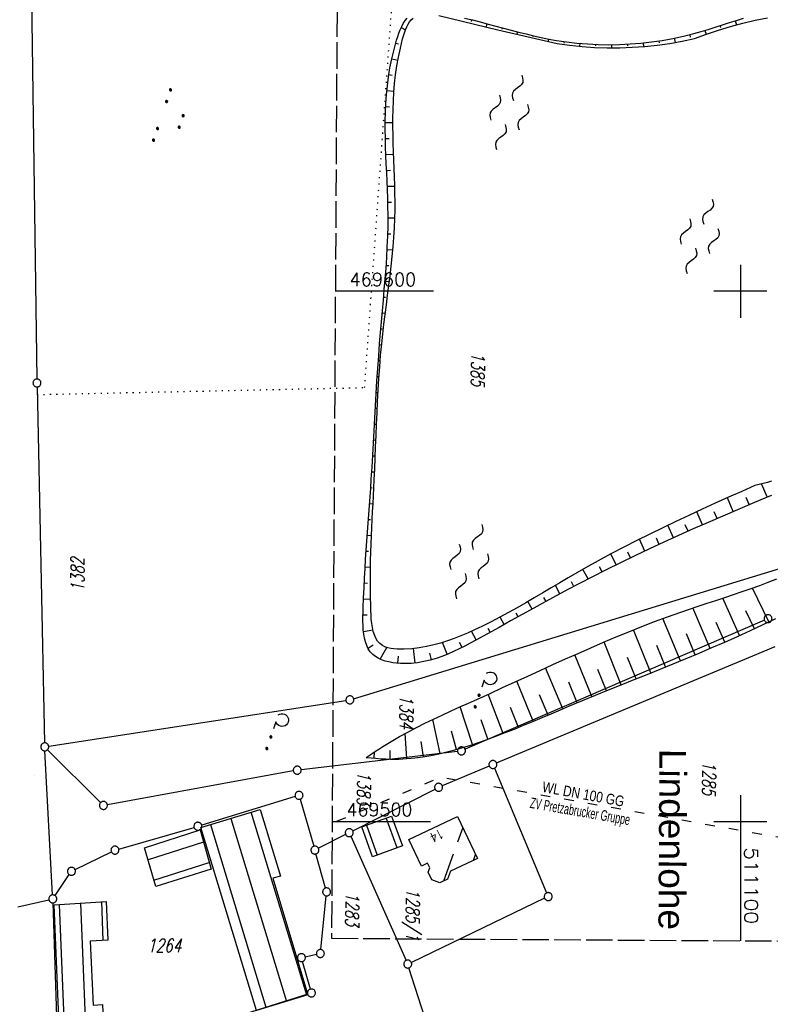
# Model space of a CAD drawing. Extents: x 510526 to 513920, y 467229 to 478797.
# Tile 6 of 256: x 510964 to 511106, y 469466 to 469651. Entities that reach past the tile are written whole.
import ezdxf
from ezdxf.enums import TextEntityAlignment as Align

# ---------------------------------------------------------------- set-up
doc = ezdxf.new("R2010")
doc.units = 0
doc.header["$LTSCALE"] = 10
doc.header["$MEASUREMENT"] = 0
for name, pattern in [('ACAD_ISO03W100', [30, 12, -18]), ('LT00', [0]), ('LT14', [0.6, 0.5, -0.1]), ('PUNKTX2_STR', [0.6, 0.1, -0.5])]:
    doc.linetypes.add(name, pattern=pattern)
doc.layers.get('0').update_dxf_attribs({"linetype": 'LT00'})
for name, color, linetype in [('--WASSER_NUTZUNG', 180, 'Continuous'), ('DFK_BEB_SCHR', 254, 'LT00'), ('DFK_BEBAUUNG', 250, 'LT00'), ('DFK_FLUR_NR', 250, 'LT00'), ('DFK_GZPKT', 250, 'LT00'), ('DFK_KATASTER', 250, 'LT00'), ('DFK_NUTZUNG', 250, 'LT00'), ('DFK_NUTZUNGSGRENZE', 70, 'PUNKTX2_STR'), ('DFK_TOPO-SYM', 252, 'LT00'), ('ORTSNAMEN', 152, 'Continuous'), ('V97_BOESCH', 250, 'LT00'), ('V97_BOSCHUNG', 250, 'LT00'), ('V97_RASTER', 250, 'LT00'), ('WASSERLTG', 130, 'ACAD_ISO03W100'), ('WASSERLTG_TEXT', 130, 'Continuous')]:
    doc.layers.add(name, color=color, linetype=linetype)
doc.layers.add('-BLATT_97-RAND', color=7, linetype='LT14', plot=False)
doc.styles.add('Arial', font='ARIAL.TTF')
doc.styles.get("Standard").update_dxf_attribs({"font": 'romans.shx'})
doc.styles.add('Versorgungsltg', font='ARIAL.TTF', dxfattribs={"width": 0.8, "height": 2})

# ---------------------------------------------------------------- blocks, each defined once
blk = doc.blocks.new('SYMB7250')
at = {"color": 0, "linetype": 'ByBlock'}
for points in [[(-0.25, 0.28), (-0.208333, 0.308889), (-0.166667, 0.331111), (-0.125, 0.34), (-0.083333, 0.331111), (-0.041667, 0.308889), (0, 0.28)], [(0, 0.28), (0.041667, 0.251111), (0.083333, 0.228889), (0.125, 0.22), (0.166667, 0.228889), (0.208333, 0.251111), (0.25, 0.28)], [(-0.74, 0), (-0.698333, 0.028889), (-0.656667, 0.051111), (-0.615, 0.06), (-0.573333, 0.051111), (-0.531667, 0.028889), (-0.49, 0)], [(-0.49, 0), (-0.448333, -0.028889), (-0.406667, -0.051111), (-0.365, -0.06), (-0.323333, -0.051111), (-0.281667, -0.028889), (-0.24, 0)], [(0.24, 0), (0.281667, 0.028889), (0.323333, 0.051111), (0.365, 0.06), (0.406667, 0.051111), (0.448333, 0.028889), (0.49, 0)], [(0.49, 0), (0.531667, -0.028889), (0.573333, -0.051111), (0.615, -0.06), (0.656667, -0.051111), (0.698333, -0.028889), (0.74, 0)], [(-0.25, -0.28), (-0.208333, -0.251111), (-0.166667, -0.228889), (-0.125, -0.22), (-0.083333, -0.228889), (-0.041667, -0.251111), (0, -0.28)], [(0, -0.28), (0.041667, -0.308889), (0.083333, -0.331111), (0.125, -0.34), (0.166667, -0.331111), (0.208333, -0.308889), (0.25, -0.28)]]:
    blk.add_lwpolyline(points, dxfattribs=at)
blk = doc.blocks.new('SYMB7162')
at = {"color": 0, "linetype": 'ByBlock'}
for p, q in [((-0.230164, 0.00627), (-0.232411, -0.023936)), ((-0.28, -0.1), (-0.14, -0.1)), ((0.001981, -0.091322), (0, -0.1)), ((0.005, -0.087081), (0.005, -0.112919)), ((0.01, -0.117105), (0.01, -0.082895)), ((0.015, -0.080836), (0.015, -0.119164)), ((0.02, -0.119796), (0.02, -0.080204)), ((0.025, -0.080836), (0.025, -0.119164)), ((0.03, -0.117105), (0.03, -0.082895)), ((0.035, -0.087081), (0.035, -0.112919)), ((0.04, -0.100126), (0.04, -0.099854)), ((0.235, -0.087081), (0.235, -0.112919)), ((0.24, -0.117105), (0.24, -0.082895)), ((0.245, -0.080836), (0.245, -0.119164)), ((0.25, -0.119796), (0.25, -0.080204)), ((0.255, -0.080836), (0.255, -0.119164)), ((0.26, -0.117105), (0.26, -0.082895)), ((0.265, -0.087081), (0.265, -0.112919)), ((0.27, -0.100126), (0.27, -0.099854))]:
    blk.add_line(p, q, dxfattribs=at)
for points in [[(-0.469836, 0.00627), (-0.464449, 0.036077), (-0.451769, 0.063585), (-0.432606, 0.087041), (-0.40818, 0.104953), (-0.380047, 0.116177), (-0.35, 0.12), (-0.319953, 0.116177), (-0.29182, 0.104953), (-0.267394, 0.087041), (-0.248231, 0.063585), (-0.235551, 0.036077), (-0.230164, 0.00627)], [(-0.418816, -0.098308), (-0.441239, -0.077945), (-0.457849, -0.052617), (-0.467589, -0.023936), (-0.469836, 0.00627)], [(-0.232411, -0.023936), (-0.242151, -0.052617), (-0.258761, -0.077945), (-0.281184, -0.098308)], [(0, -0.1), (0.001981, -0.108678), (0.00753, -0.115637), (0.01555, -0.119499), (0.02445, -0.119499), (0.03247, -0.115637), (0.038019, -0.108678), (0.04, -0.1)], [(0.04, -0.1), (0.038019, -0.091322), (0.03247, -0.084363), (0.02445, -0.080501), (0.01555, -0.080501), (0.00753, -0.084363), (0.001981, -0.091322)], [(0.27, -0.1), (0.268019, -0.091322), (0.26247, -0.084363), (0.25445, -0.080501), (0.24555, -0.080501), (0.23753, -0.084363), (0.231981, -0.091322), (0.23, -0.1), (0.231981, -0.108678), (0.23753, -0.115637), (0.24555, -0.119499), (0.25445, -0.119499), (0.26247, -0.115637), (0.268019, -0.108678), (0.27, -0.1)]]:
    blk.add_lwpolyline(points, dxfattribs=at)
blk = doc.blocks.new('SYMB7111')
at = {"color": 0, "linetype": 'ByBlock'}
for p, q in [((-0.13, 0.202919), (-0.13, 0.177081)), ((-0.125, 0.172895), (-0.125, 0.207105)), ((-0.12, 0.209164), (-0.12, 0.170836)), ((-0.115, 0.170204), (-0.115, 0.209796)), ((-0.11, 0.209164), (-0.11, 0.170836)), ((-0.105, 0.172895), (-0.105, 0.207105)), ((-0.1, 0.202919), (-0.1, 0.177081)), ((-0.095, 0.189874), (-0.095, 0.190146)), ((0.1, 0.202919), (0.1, 0.177081)), ((0.105, 0.172895), (0.105, 0.207105)), ((0.11, 0.209164), (0.11, 0.170836)), ((0.115, 0.170204), (0.115, 0.209796)), ((0.12, 0.209164), (0.12, 0.170836)), ((0.125, 0.172895), (0.125, 0.207105)), ((0.13, 0.202919), (0.13, 0.177081)), ((0.135, 0.189874), (0.135, 0.190146)), ((-0.515, -0.177081), (-0.515, -0.202919)), ((-0.51, -0.207105), (-0.51, -0.172895)), ((-0.505, -0.170836), (-0.505, -0.209164)), ((-0.5, -0.209796), (-0.5, -0.170204)), ((-0.495, -0.170836), (-0.495, -0.209164)), ((-0.49, -0.207105), (-0.49, -0.172895)), ((-0.485, -0.177081), (-0.485, -0.202919)), ((-0.285, -0.177081), (-0.285, -0.202919)), ((-0.28, -0.207105), (-0.28, -0.172895)), ((-0.275, -0.170836), (-0.275, -0.209164)), ((-0.27, -0.209796), (-0.27, -0.170204)), ((-0.265, -0.170836), (-0.265, -0.209164)), ((-0.26, -0.207105), (-0.26, -0.172895)), ((-0.255, -0.177081), (-0.255, -0.202919)), ((0.255, -0.177081), (0.255, -0.202919)), ((0.26, -0.207105), (0.26, -0.172895)), ((0.265, -0.170836), (0.265, -0.209164)), ((0.27, -0.209796), (0.27, -0.170204)), ((0.275, -0.170836), (0.275, -0.209164)), ((0.28, -0.207105), (0.28, -0.172895)), ((0.285, -0.177081), (0.285, -0.202919)), ((0.485, -0.177081), (0.485, -0.202919)), ((0.49, -0.207105), (0.49, -0.172895)), ((0.495, -0.170836), (0.495, -0.209164)), ((0.5, -0.209796), (0.5, -0.170204)), ((0.505, -0.170836), (0.505, -0.209164)), ((0.51, -0.207105), (0.51, -0.172895)), ((0.515, -0.177081), (0.515, -0.202919)), ((-0.48, -0.190126), (-0.48, -0.189854)), ((-0.25, -0.190126), (-0.25, -0.189854)), ((0.29, -0.190126), (0.29, -0.189854)), ((0.52, -0.190126), (0.52, -0.189854))]:
    blk.add_line(p, q, dxfattribs=at)
for points in [[(-0.095, 0.19), (-0.096981, 0.198678), (-0.10253, 0.205637), (-0.11055, 0.209499), (-0.11945, 0.209499), (-0.12747, 0.205637), (-0.133019, 0.198678), (-0.135, 0.19), (-0.133019, 0.181322), (-0.12747, 0.174363), (-0.11945, 0.170501), (-0.11055, 0.170501), (-0.10253, 0.174363), (-0.096981, 0.181322), (-0.095, 0.19)], [(0.135, 0.19), (0.133019, 0.198678), (0.12747, 0.205637), (0.11945, 0.209499), (0.11055, 0.209499), (0.10253, 0.205637), (0.096981, 0.198678), (0.095, 0.19), (0.096981, 0.181322), (0.10253, 0.174363), (0.11055, 0.170501), (0.11945, 0.170501), (0.12747, 0.174363), (0.133019, 0.181322), (0.135, 0.19)], [(-0.48, -0.19), (-0.481981, -0.181322), (-0.48753, -0.174363), (-0.49555, -0.170501), (-0.50445, -0.170501), (-0.51247, -0.174363), (-0.518019, -0.181322), (-0.52, -0.19), (-0.518019, -0.198678), (-0.51247, -0.205637), (-0.50445, -0.209499), (-0.49555, -0.209499), (-0.48753, -0.205637), (-0.481981, -0.198678), (-0.48, -0.19)], [(-0.25, -0.19), (-0.251981, -0.181322), (-0.25753, -0.174363), (-0.26555, -0.170501), (-0.27445, -0.170501), (-0.28247, -0.174363), (-0.288019, -0.181322), (-0.29, -0.19), (-0.288019, -0.198678), (-0.28247, -0.205637), (-0.27445, -0.209499), (-0.26555, -0.209499), (-0.25753, -0.205637), (-0.251981, -0.198678), (-0.25, -0.19)], [(0.29, -0.19), (0.288019, -0.181322), (0.28247, -0.174363), (0.27445, -0.170501), (0.26555, -0.170501), (0.25753, -0.174363), (0.251981, -0.181322), (0.25, -0.19), (0.251981, -0.198678), (0.25753, -0.205637), (0.26555, -0.209499), (0.27445, -0.209499), (0.28247, -0.205637), (0.288019, -0.198678), (0.29, -0.19)], [(0.52, -0.19), (0.518019, -0.181322), (0.51247, -0.174363), (0.50445, -0.170501), (0.49555, -0.170501), (0.48753, -0.174363), (0.481981, -0.181322), (0.48, -0.19), (0.481981, -0.198678), (0.48753, -0.205637), (0.49555, -0.209499), (0.50445, -0.209499), (0.51247, -0.205637), (0.518019, -0.198678), (0.52, -0.19)]]:
    blk.add_lwpolyline(points, dxfattribs=at)
blk = doc.blocks.new('SYMB7301')
at = {"color": 0, "linetype": 'ByBlock'}
for p, q in [((-0.128693, 0), (0, 0.128693)), ((0, -0.128693), (-0.128693, 0)), ((0, 0.128693), (0.128693, 0)), ((0.128693, 0), (0, -0.128693)), ((0.000059, -0.009738), (0.000059, 0.009897)), ((-0.00901, -0.004339), (-0.002225, -0.009749))]:
    blk.add_line(p, q, dxfattribs=at)
for points in [[(-0.002225, 0.009749), (-0.00901, 0.004339), (-0.00901, -0.004339)], [(0.01, 0), (0.006235, 0.007818), (-0.002225, 0.009749)], [(-0.002225, -0.009749), (0.006235, -0.007818), (0.01, 0)]]:
    blk.add_lwpolyline(points, dxfattribs=at)
blk = doc.blocks.new('SYMB7060')
at = {"color": 0, "linetype": 'ByBlock'}
for p, q in [((-0.26, 0), (0, 0)), ((-0.08, 0.045), (0, 0)), ((0, 0), (-0.08, -0.045))]:
    blk.add_line(p, q, dxfattribs=at)
blk = doc.blocks.new('SYMB7010')
at = {"color": 0, "linetype": 'ByBlock'}
for points in [[(-0.031408, 0.499213), (-0.093728, 0.49134), (-0.15457, 0.475719), (-0.212975, 0.452595), (-0.268021, 0.422333), (-0.31884, 0.385411), (-0.36463, 0.342411), (-0.40467, 0.29401), (-0.438329, 0.240973), (-0.465074, 0.184136), (-0.484486, 0.124395), (-0.496256, 0.062692), (-0.5002, 0)], [(-0.5002, 0), (-0.496256, -0.062692), (-0.484486, -0.124395), (-0.465075, -0.184136), (-0.438329, -0.240973), (-0.404671, -0.29401), (-0.36463, -0.342411), (-0.31884, -0.385411), (-0.268021, -0.422333), (-0.212975, -0.452595), (-0.154571, -0.475719), (-0.093728, -0.49134), (-0.031408, -0.499213), (0.031408, -0.499213)], [(0.5002, 0), (0.496256, 0.062692), (0.484485, 0.124395), (0.465074, 0.184136), (0.438329, 0.240973), (0.40467, 0.29401), (0.36463, 0.342411), (0.31884, 0.385411), (0.268021, 0.422333), (0.212975, 0.452595), (0.15457, 0.475719), (0.093728, 0.49134), (0.031408, 0.499213), (-0.031408, 0.499213)], [(0.031408, -0.499213), (0.093728, -0.491341), (0.15457, -0.475719), (0.212975, -0.452595), (0.268021, -0.422333), (0.31884, -0.385411), (0.36463, -0.342411), (0.404671, -0.294011), (0.438329, -0.240974), (0.465075, -0.184136), (0.484486, -0.124395), (0.496256, -0.062692), (0.500201, 0)]]:
    blk.add_lwpolyline(points, dxfattribs=at)

msp = doc.modelspace()

# ---------------------------------------------------------------- linework, layer by layer
at = {"layer": '-BLATT_97-RAND'}
msp.add_lwpolyline([(511028.4, 470402.97), (511022.89, 469477.99), (511309.88, 469476.28), (511315.39, 470401.26), (511028.4, 470402.97)], dxfattribs=at)
at = {"layer": 'DFK_BEB_SCHR'}
for p, q in [((511018.24, 469467.25), (511007.76, 469501.76)), ((511010.57, 469464.95), (511000.11, 469499.42)), ((511003.93, 469500.59), (511014.4, 469466.1)), ((511035.28, 469495.07), (511033.22, 469500.69)), ((511029.46, 469499.32), (511031.53, 469493.69)), ((511047.64, 469498.91), (511046.65, 469496.15)), ((510998.75, 469496.15), (510988.29, 469492.79)), ((511045.82, 469493.83), (511044, 469488.76)), ((511049.66, 469492.69), (511050.05, 469493.79)), ((510989.42, 469488.95), (510999.85, 469492.3)), ((510975.56, 469484.64), (510976.89, 469452.54)), ((510979.86, 469477.59), (510979.56, 469484.9)), ((510972.89, 469452.35), (510971.57, 469484.39))]:
    msp.add_line(p, q, dxfattribs=at)
at = {"layer": 'DFK_BEBAUUNG'}
for points in [[(511008.73, 469464.4, 0), (510998.27, 469498.86, 0), (511009.43, 469502.27, 0), (511013.26, 469489.72, 0), (511011.86, 469489.3, 0), (511018.44, 469467.31, 0), (511008.73, 469464.4, 0)], [(511034.22, 469501.05, 0), (511036.28, 469495.43, 0), (511030.65, 469493.37, 0), (511028.6, 469499.01, 0), (511034.22, 469501.05, 0)], [(511037.48, 469496.64, 0), (511046.66, 469500.98, 0), (511050.41, 469493.04, 0), (511045.3, 469490.63, 0), (511044.79, 469489.12, 0), (511043.32, 469488.44, 0), (511041.8, 469488.99, 0), (511041.12, 469490.44, 0), (511041.42, 469491.26, 0), (511041, 469492.15, 0), (511039.87, 469491.61, 0), (511037.48, 469496.64, 0)], [(510987.61, 469495.07, 0), (510998.1, 469498.44, 0), (511000.22, 469491.02, 0), (510989.78, 469487.75, 0), (510987.61, 469495.07, 0)], [(510971.92, 469452.3, 0), (510970.6, 469484.33, 0), (510980.42, 469484.95, 0), (510980.72, 469477.63, 0), (510977.37, 469477.47, 0), (510977.94, 469465.4, 0), (510979.7, 469465.49, 0), (510980.3, 469452.7, 0), (510971.92, 469452.3, 0)]]:
    msp.add_polyline3d(points, dxfattribs=at)
at = {"layer": 'DFK_KATASTER'}
for p, q in [((510965.69, 469700.52), (510967.34, 469583.46)), ((510967.37, 469581.96), (510968.8, 469514.84)), ((511027.07, 469523.17), (511115.81, 469550.29)), ((511104.52, 469537.97), (511048.09, 469513.63)), ((511054.02, 469511.05), (511106.56, 469533.01)), ((510969.56, 469514.2), (511025.61, 469522.84)), ((510970.3, 469486.17), (510968.86, 469513.34)), ((510969.35, 469513.56), (510979.36, 469503.58)), ((511046.66, 469513.24), (511017.18, 469509.78)), ((511015.69, 469509.56), (510980.63, 469503.18)), ((511052.64, 469510.47), (511043.77, 469506.76)), ((511053.62, 469510.07), (511063.46, 469486.54)), ((511026.9, 469498.25), (511042.41, 469506.13)), ((511016.05, 469504.73), (510998.41, 469499.34)), ((511016.98, 469504.23), (511019.55, 469495.35)), ((510982.78, 469494.83), (510996.97, 469498.91)), ((511025.56, 469497.57), (511020.43, 469494.97)), ((511026.54, 469497.23), (511036.97, 469473.82)), ((510974.53, 469490.95), (510981.39, 469494.29)), ((511021.77, 469487.46), (511019.96, 469493.91)), ((510970.76, 469486.04), (510973.44, 469490)), ((510963.73, 469483.94), (510969.61, 469485.26)), ((510970.36, 469484.67), (510971.1, 469461.13)), ((511020.87, 469475.88), (511021.89, 469485.99)), ((511063.07, 469485.53), (511037.95, 469473.45)), ((511018.91, 469468.4), (511017.43, 469473.62)), ((511017.95, 469474.5), (511020.06, 469474.97)), ((511054.23, 469420.27), (511037.5, 469472.42)), ((511018.4, 469467.45), (511004.29, 469463.01))]:
    msp.add_line(p, q, dxfattribs=at)
at = {"layer": 'DFK_NUTZUNGSGRENZE', "ltscale": 0.2}
for p, q in [((511029.14, 469581.85), (511034.79, 469661.1)), ((510967.4, 469580.53), (511029.14, 469581.85))]:
    msp.add_line(p, q, dxfattribs=at)
at = {"layer": 'V97_BOESCH'}
for points in [[(511043.14, 469652.01), (511054.27, 469649.34), (511065.42, 469646.73), (511067.77, 469646.41), (511070.13, 469646.17), (511072.49, 469646.01), (511074.87, 469645.93), (511077.24, 469645.94), (511079.61, 469646.02), (511081.98, 469646.19), (511084.33, 469646.44), (511086.68, 469646.76), (511089.02, 469647.17), (511091.34, 469647.66), (511093.58, 469648.49), (511095.84, 469649.26), (511098.12, 469649.95), (511100.43, 469650.57), (511102.75, 469651.11), (511105.09, 469651.58)], [(511105.02, 469561.21), (511102.23, 469560.01), (511099.45, 469558.82), (511096.66, 469557.61), (511093.89, 469556.4), (511091.11, 469555.18), (511088.35, 469553.94), (511085.59, 469552.69), (511082.84, 469551.42), (511080.1, 469550.14), (511077.38, 469548.82), (511074.67, 469547.49), (511071.98, 469546.12), (511069.77, 469544.97), (511067.58, 469543.81), (511065.39, 469542.63), (511063.21, 469541.44), (511061.03, 469540.24), (511058.85, 469539.04), (511056.67, 469537.83), (511054.49, 469536.62), (511052.3, 469535.42), (511050.1, 469534.23), (511049.06, 469533.66), (511048.01, 469533.11), (511046.95, 469532.58), (511045.89, 469532.07), (511044.81, 469531.59), (511043.72, 469531.16), (511042.6, 469530.77), (511041.47, 469530.43), (511040.31, 469530.16), (511039.13, 469529.96), (511037.92, 469529.83), (511036.67, 469529.79), (511035.92, 469529.81), (511035.17, 469529.87), (511034.43, 469529.96), (511033.7, 469530.1), (511033, 469530.28), (511032.34, 469530.52), (511031.72, 469530.8), (511031.16, 469531.14), (511030.66, 469531.54), (511030.2, 469532.04), (511029.83, 469532.6), (511029.53, 469533.22), (511029.29, 469533.89), (511029.11, 469534.6), (511028.98, 469535.36), (511028.89, 469536.14), (511028.84, 469536.95), (511028.82, 469537.77), (511028.82, 469538.61), (511028.84, 469539.45), (511028.86, 469540.29), (511028.94, 469542.21), (511029.02, 469544.09), (511029.12, 469545.92), (511029.22, 469547.71), (511029.33, 469549.47), (511029.44, 469551.2), (511029.56, 469552.91), (511029.68, 469554.59), (511029.81, 469556.27), (511029.93, 469557.93), (511030.05, 469559.58), (511030.17, 469561.24), (511030.29, 469562.9), (511030.4, 469564.57), (511030.55, 469566.83), (511030.68, 469569.11), (511030.81, 469571.41), (511030.94, 469573.72), (511031.07, 469576.05), (511031.19, 469578.4), (511031.33, 469580.75), (511031.47, 469583.1), (511031.62, 469585.46), (511031.79, 469587.82), (511031.97, 469590.19), (511032.14, 469592.22), (511032.31, 469594.26), (511032.49, 469596.29), (511032.67, 469598.32), (511032.85, 469600.34), (511033.02, 469602.36), (511033.17, 469604.37), (511033.3, 469606.38), (511033.41, 469608.38), (511033.5, 469610.38), (511033.55, 469612.37), (511033.56, 469614.35), (511033.54, 469615.97), (511033.5, 469617.58), (511033.44, 469619.19), (511033.37, 469620.8), (511033.3, 469622.41), (511033.22, 469624.02), (511033.15, 469625.64), (511033.09, 469627.25), (511033.05, 469628.88), (511033.03, 469630.5), (511033.03, 469632.14), (511033.07, 469633.78), (511033.14, 469635.43), (511033.26, 469637.09), (511033.42, 469638.77), (511033.64, 469640.45), (511033.92, 469642.16), (511034.27, 469643.87), (511034.68, 469645.6), (511035.17, 469647.36), (511035.38, 469648.03), (511035.61, 469648.69), (511035.85, 469649.33), (511036.13, 469649.95), (511036.43, 469650.53), (511036.76, 469651.06), (511037.14, 469651.53)], [(511102.74, 469563.39), (511100.25, 469562.28), (511097.76, 469561.15), (511095.27, 469560.03), (511092.78, 469558.89), (511090.3, 469557.75), (511087.83, 469556.58), (511085.36, 469555.41), (511082.9, 469554.21), (511080.45, 469552.99), (511078.01, 469551.74), (511075.58, 469550.47), (511073.17, 469549.16), (511070.77, 469547.83), (511069.15, 469546.9), (511067.54, 469545.96), (511065.93, 469545.01), (511064.33, 469544.06), (511062.73, 469543.11), (511061.12, 469542.17), (511059.51, 469541.23), (511057.9, 469540.31), (511056.29, 469539.41), (511054.66, 469538.53), (511053.03, 469537.68), (511051.39, 469536.86), (511049.74, 469536.08), (511048.51, 469535.53), (511047.28, 469535), (511046.03, 469534.51), (511044.76, 469534.06), (511043.47, 469533.66), (511042.16, 469533.31), (511040.81, 469533.01), (511039.44, 469532.78), (511038.03, 469532.61), (511036.58, 469532.52), (511035.94, 469532.5), (511035.3, 469532.51), (511034.67, 469532.55), (511034.06, 469532.63), (511033.49, 469532.76), (511032.96, 469532.94), (511032.48, 469533.18), (511031.99, 469533.56), (511031.58, 469534.03), (511031.25, 469534.58), (511030.98, 469535.19), (511030.77, 469535.87), (511030.61, 469536.6), (511030.49, 469537.37), (511030.4, 469538.16), (511030.35, 469538.98), (511030.31, 469539.8), (511030.29, 469540.62), (511030.25, 469542.44), (511030.23, 469544.2), (511030.23, 469545.91), (511030.24, 469547.58), (511030.27, 469549.21), (511030.32, 469550.81), (511030.37, 469552.38), (511030.43, 469553.92), (511030.5, 469555.44), (511030.57, 469556.95), (511030.65, 469558.45), (511030.73, 469559.95), (511030.8, 469561.44), (511030.88, 469562.94), (511030.96, 469564.45), (511031.05, 469566.51), (511031.13, 469568.59), (511031.21, 469570.69), (511031.3, 469572.81), (511031.38, 469574.95), (511031.48, 469577.09), (511031.58, 469579.25), (511031.7, 469581.42), (511031.83, 469583.59), (511031.99, 469585.76), (511032.16, 469587.94), (511032.37, 469590.1), (511032.56, 469591.95), (511032.78, 469593.8), (511033.01, 469595.64), (511033.24, 469597.47), (511033.47, 469599.3), (511033.71, 469601.13), (511033.93, 469602.95), (511034.14, 469604.76), (511034.34, 469606.57), (511034.51, 469608.38), (511034.65, 469610.18), (511034.76, 469611.97), (511034.84, 469613.76), (511034.87, 469615.34), (511034.87, 469616.91), (511034.85, 469618.47), (511034.81, 469620.04), (511034.76, 469621.61), (511034.7, 469623.18), (511034.64, 469624.75), (511034.58, 469626.33), (511034.53, 469627.91), (511034.49, 469629.49), (511034.47, 469631.08), (511034.47, 469632.68), (511034.5, 469634.29), (511034.56, 469635.91), (511034.65, 469637.54), (511034.79, 469639.18), (511034.98, 469640.83), (511035.22, 469642.5), (511035.52, 469644.18), (511035.88, 469645.88), (511036.31, 469647.6), (511036.47, 469648.19), (511036.65, 469648.77), (511036.85, 469649.33), (511037.07, 469649.86), (511037.32, 469650.36), (511037.6, 469650.81), (511037.93, 469651.2), (511038.3, 469651.52)], [(511047.95, 469651.52), (511049.46, 469651.17), (511050.95, 469650.79), (511052.42, 469650.41), (511053.87, 469650.03), (511055.31, 469649.64), (511056.74, 469649.26), (511058.16, 469648.89), (511059.57, 469648.53), (511060.99, 469648.19), (511062.41, 469647.87), (511063.85, 469647.58), (511065.29, 469647.32), (511067.23, 469647.03), (511069.18, 469646.81), (511071.16, 469646.64), (511073.16, 469646.55), (511075.17, 469646.51), (511077.19, 469646.54), (511079.22, 469646.64), (511081.24, 469646.8), (511083.26, 469647.03), (511085.27, 469647.32), (511087.28, 469647.68), (511089.26, 469648.1), (511091.23, 469648.59), (511092.58, 469648.97), (511093.92, 469649.37), (511095.26, 469649.79), (511096.59, 469650.23), (511097.91, 469650.67), (511099.23, 469651.1), (511100.55, 469651.54)], [(511105.85, 469564.17), (511105.09, 469563.96), (511104.32, 469563.76), (511103.54, 469563.58), (511102.74, 469563.39)], [(511105.89, 469561.51), (511105.02, 469561.21)], [(511029.41, 469512.09), (511030.2, 469512.62), (511031, 469513.14), (511031.79, 469513.67), (511032.59, 469514.18), (511034.14, 469515.12), (511035.7, 469516.02), (511037.29, 469516.89), (511038.9, 469517.73), (511040.52, 469518.54), (511042.15, 469519.33), (511043.79, 469520.1), (511045.44, 469520.86), (511047.1, 469521.61), (511048.75, 469522.35), (511050.41, 469523.1), (511052.79, 469524.18), (511055.16, 469525.26), (511057.53, 469526.35), (511059.9, 469527.44), (511062.27, 469528.52), (511064.64, 469529.6), (511067.01, 469530.67), (511069.39, 469531.73), (511071.77, 469532.78), (511074.16, 469533.81), (511076.56, 469534.82), (511078.97, 469535.81), (511081.39, 469536.78), (511083.82, 469537.72), (511086.27, 469538.62), (511088.74, 469539.5), (511090.39, 469540.06), (511092.05, 469540.61), (511093.71, 469541.16), (511095.38, 469541.7), (511097.04, 469542.25), (511098.7, 469542.8), (511100.35, 469543.36), (511102, 469543.94), (511103.63, 469544.54), (511105.25, 469545.16), (511106.86, 469545.81)], [(511029.41, 469512.09), (511030.34, 469512.01), (511031.26, 469511.93), (511032.19, 469511.86), (511033.12, 469511.81), (511034.04, 469511.79), (511035.57, 469511.8), (511037.1, 469511.88), (511038.62, 469512.02), (511040.14, 469512.22), (511041.65, 469512.48), (511043.16, 469512.79), (511044.67, 469513.14), (511046.17, 469513.54), (511047.65, 469513.97), (511049.14, 469514.43), (511050.61, 469514.92), (511052.07, 469515.44), (511053.85, 469516.09), (511055.62, 469516.77), (511057.38, 469517.46), (511059.12, 469518.17), (511060.86, 469518.89), (511062.59, 469519.62), (511064.32, 469520.35), (511066.05, 469521.09), (511067.78, 469521.82), (511070.22, 469522.83), (511072.65, 469523.83), (511075.1, 469524.82), (511077.54, 469525.8), (511079.99, 469526.78), (511082.44, 469527.77), (511084.89, 469528.76), (511087.33, 469529.75), (511089.77, 469530.75), (511092.21, 469531.77), (511094.64, 469532.8), (511097.07, 469533.86), (511099.48, 469534.93), (511101.89, 469536.03), (511104.29, 469537.16), (511106.67, 469538.32)]]:
    msp.add_lwpolyline(points, dxfattribs=at)
at = {"layer": 'V97_BOSCHUNG'}
for p, q in [((511036.03, 469649.76), (511036.83, 469649.28)), ((511049.27, 469651.21), (511049.2, 469650.89)), ((511052.19, 469650.48), (511052.03, 469649.88)), ((511096.16, 469650.09), (511096.27, 469649.76)), ((511099.01, 469651.03), (511099.25, 469650.26)), ((511055.09, 469649.7), (511055.02, 469649.44)), ((511057.99, 469648.93), (511057.87, 469648.49)), ((511060.89, 469648.21), (511060.85, 469648.01)), ((511090.44, 469648.38), (511090.55, 469647.95)), ((511093.31, 469649.18), (511093.52, 469648.47)), ((511035.02, 469646.82), (511035.52, 469646.66)), ((511063.82, 469647.59), (511063.73, 469647.12)), ((511066.76, 469647.09), (511066.72, 469646.82)), ((511069.73, 469646.75), (511069.68, 469646.21)), ((511072.7, 469646.56), (511072.69, 469646.28)), ((511075.69, 469646.52), (511075.69, 469645.93)), ((511078.67, 469646.61), (511078.68, 469646.29)), ((511081.64, 469646.84), (511081.71, 469646.17)), ((511084.6, 469647.21), (511084.65, 469646.85)), ((511087.53, 469647.73), (511087.7, 469646.93)), ((511034.27, 469643.87), (511035.41, 469643.62)), ((511033.71, 469640.89), (511034.34, 469640.79)), ((511033.33, 469637.88), (511034.67, 469637.74)), ((511033.11, 469634.86), (511033.81, 469634.82)), ((511033.03, 469631.83), (511034.47, 469631.81)), ((511033.05, 469628.81), (511033.78, 469628.82)), ((511033.15, 469625.79), (511034.6, 469625.85)), ((511033.28, 469622.79), (511034, 469622.83)), ((511033.42, 469619.8), (511034.82, 469619.86)), ((511033.52, 469616.81), (511034.2, 469616.83)), ((511033.56, 469613.83), (511034.84, 469613.83)), ((511033.51, 469610.84), (511034.1, 469610.83)), ((511033.39, 469607.86), (511034.46, 469607.81)), ((511033.2, 469604.88), (511033.68, 469604.84)), ((511032.98, 469601.89), (511033.79, 469601.82)), ((511032.73, 469598.9), (511033.07, 469598.87)), ((511032.46, 469595.92), (511033.03, 469595.86)), ((511032.2, 469592.93), (511032.43, 469592.91)), ((511031.95, 469589.94), (511032.35, 469589.91)), ((511031.72, 469586.94), (511031.9, 469586.93)), ((511031.52, 469583.95), (511031.85, 469583.93)), ((511031.34, 469580.95), (511031.51, 469580.94)), ((511031.17, 469577.96), (511031.52, 469577.94)), ((511031.01, 469574.96), (511031.19, 469574.95)), ((511030.84, 469571.97), (511031.26, 469571.95)), ((511030.67, 469568.97), (511030.91, 469568.96)), ((511030.49, 469565.98), (511031.02, 469565.95)), ((511030.3, 469562.99), (511030.59, 469562.97)), ((511105.02, 469561.23), (511103.97, 469563.71)), ((511098.66, 469558.46), (511097.55, 469561.04)), ((511101.63, 469559.79), (511101.07, 469561.11)), ((511030.08, 469560), (511030.73, 469559.95)), ((511029.86, 469557), (511030.22, 469556.98)), ((511092.88, 469555.96), (511091.79, 469558.43)), ((511095.62, 469557.16), (511095.07, 469558.42)), ((511087.41, 469553.52), (511086.34, 469555.88)), ((511090.15, 469554.75), (511089.6, 469555.96)), ((511029.64, 469554.01), (511030.43, 469553.96)), ((511081.98, 469551.02), (511080.94, 469553.23)), ((511084.69, 469552.28), (511084.16, 469553.43)), ((511029.43, 469551.02), (511029.88, 469550.99)), ((511076.59, 469548.44), (511075.59, 469550.47)), ((511079.28, 469549.74), (511078.77, 469550.81)), ((511029.24, 469548.02), (511030.25, 469547.96)), ((511073.92, 469547.11), (511073.43, 469548.07)), ((511071.26, 469545.75), (511070.31, 469547.56)), ((511029.07, 469545.02), (511029.65, 469544.99)), ((511065.97, 469542.94), (511065.11, 469544.53)), ((511068.61, 469544.36), (511068.16, 469545.21)), ((511105.38, 469537.69), (511102.28, 469544.04)), ((511063.34, 469541.51), (511062.93, 469542.25)), ((511099.85, 469535.1), (511096.67, 469542.13)), ((511028.93, 469542.02), (511030.26, 469541.96)), ((511060.71, 469540.07), (511059.93, 469541.48)), ((511094.27, 469532.64), (511091.03, 469540.28)), ((511028.83, 469538.98), (511029.59, 469538.99)), ((511055.46, 469537.16), (511054.7, 469538.55)), ((511058.09, 469538.61), (511057.71, 469539.3)), ((511102.63, 469536.38), (511101.05, 469539.72)), ((511088.69, 469530.31), (511085.4, 469538.3)), ((511097.07, 469533.86), (511095.45, 469537.53)), ((511028.92, 469535.83), (511030.7, 469536.17)), ((511050.19, 469534.27), (511049.32, 469535.89)), ((511052.83, 469535.71), (511052.43, 469536.44)), ((511083.11, 469528.04), (511079.82, 469536.16)), ((511091.48, 469531.47), (511089.84, 469535.39)), ((511029.78, 469532.69), (511030.72, 469533.31)), ((511032.08, 469530.63), (511033.31, 469532.81)), ((511044.72, 469531.55), (511043.85, 469533.77)), ((511047.51, 469532.85), (511047.05, 469533.79)), ((511077.54, 469525.8), (511074.28, 469533.86)), ((511085.9, 469529.17), (511084.25, 469533.21)), ((511035.39, 469529.85), (511035.54, 469531.18)), ((511038.65, 469529.9), (511038.35, 469532.64)), ((511041.77, 469530.51), (511041.43, 469531.79)), ((511071.99, 469523.56), (511068.77, 469531.46)), ((511080.33, 469526.92), (511078.69, 469530.97)), ((511066.49, 469521.27), (511063.25, 469528.97)), ((511074.76, 469524.68), (511073.14, 469528.68)), ((511060.95, 469518.93), (511057.81, 469526.48)), ((511069.24, 469522.42), (511067.62, 469526.32)), ((511055.29, 469516.64), (511052.45, 469524.03)), ((511063.73, 469520.1), (511062.13, 469523.91)), ((511049.45, 469514.54), (511047.16, 469521.64)), ((511058.13, 469517.77), (511056.63, 469521.51)), ((511043.36, 469512.84), (511041.97, 469519.24)), ((511052.4, 469515.56), (511051.09, 469519.19)), ((511037.07, 469511.87), (511036.76, 469516.61)), ((511046.44, 469513.62), (511045.5, 469517.04)), ((511040.23, 469512.24), (511039.8, 469515.11)), ((511030.91, 469511.96), (511031.01, 469513.15)), ((511033.95, 469511.79), (511033.97, 469513.41))]:
    msp.add_line(p, q, dxfattribs=at)
at = {"layer": 'V97_RASTER'}
for p, q in [((511100, 469605), (511100, 469595)), ((511042.14, 469600), (511023.61, 469600)), ((511105, 469600), (511095, 469600)), ((511100, 469505), (511100, 469477.53)), ((511023.02, 469500), (511041.54, 469500)), ((511095, 469500), (511105, 469500))]:
    msp.add_line(p, q, dxfattribs=at)
at = {"layer": 'WASSERLTG', "ltscale": 0.015, "flags": 128}
msp.add_lwpolyline([(511222.91, 469476.8), (511173.83, 469490.2), (511173.04, 469490.9), (511123.01, 469494.85), (511121.98, 469494.39), (511043.52, 469508.35), (511021.66, 469499.08)], dxfattribs=at)
msp.add_lwpolyline([(511222.91, 469476.8), (511173.83, 469490.2), (511173.04, 469490.9), (511123.01, 469494.85), (511121.98, 469494.39), (511043.52, 469508.35), (511021.66, 469499.08)], dxfattribs=at)

# ---------------------------------------------------------------- block references
at = {"layer": '--WASSER_NUTZUNG', "xscale": 10, "yscale": 10, "zscale": 10, "rotation": 251.28826}
for p in [(511056.41, 469633.73), (511092.31, 469610.39), (511048.84, 469549.03)]:
    msp.add_blockref('SYMB7250', p, dxfattribs=at)
at = {"layer": 'DFK_GZPKT', "xscale": 1.499999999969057, "yscale": 1.5, "zscale": 1.5, "rotation": 251.2881100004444}
for p in [(510967.35, 469582.71), (511105.21, 469538.27), (511026.35, 469522.95), (510968.82, 469514.09), (511047.4, 469513.33), (511016.43, 469509.69), (511053.33, 469510.76), (511043.08, 469506.47), (511016.77, 469504.95), (510979.89, 469503.05), (510997.69, 469499.12), (511026.23, 469497.91), (510982.06, 469494.62), (511019.76, 469494.63), (510973.86, 469490.62), (510970.34, 469485.42), (511021.97, 469486.74), (511063.75, 469485.85), (511017.22, 469474.34), (511020.79, 469475.13), (511037.27, 469473.13), (511019.11, 469467.68)]:
    msp.add_blockref('SYMB7010', p, dxfattribs=at)
at = {"layer": 'DFK_KATASTER', "xscale": 0.100000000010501, "yscale": 0.09999999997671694, "zscale": 0.1, "rotation": 166.6079100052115}
msp.add_blockref('SYMB7060', (510968.21, 469542.7), dxfattribs=at)
at = {"layer": 'DFK_NUTZUNG', "xscale": 10, "yscale": 10, "zscale": 10, "rotation": 251.28826}
for name, p in [('SYMB7111', (510992.74, 469632.64)), ('SYMB7162', (511051.72, 469523.68)), ('SYMB7162', (511012.45, 469515.83))]:
    msp.add_blockref(name, p, dxfattribs=at)
at = {"layer": 'DFK_TOPO-SYM', "xscale": 0.1, "yscale": 0.1, "zscale": 0.1, "rotation": 359.99968}
msp.add_blockref('SYMB7301', (510966.88, 469508.7), dxfattribs=at)

# ---------------------------------------------------------------- texts
at = {"layer": 'DFK_BEBAUUNG', "width": 0.8}
msp.add_text('14', height=1.8, rotation=-154.6935, dxfattribs=at).set_placement((511043.46, 469498.69))
at = {"layer": 'DFK_FLUR_NR', "oblique": 13.754, "width": 0.75}
for s, rotation, p in [('1385', 269.6589, (511049.28, 469588.55)), ('1382', -270.0003, (510976.23, 469543.36)), ('1384', 269.6589, (511035.8, 469523.91)), ('1285', 269.6589, (511092.86, 469511.43)), ('1383', 269.6589, (511027.79, 469509.52)), ('1283', 269.6589, (511025.59, 469486.72)), ('1285/1', 269.6589, (511037.01, 469487.42)), ('1264', -0.3254, (510988.11, 469475.41))]:
    msp.add_text(s, height=2.5, rotation=rotation, dxfattribs=at).set_placement(p)
at = {"layer": 'ORTSNAMEN', "style": 'Arial'}
msp.add_text('Lindenlohe', height=5, rotation=269.6589, dxfattribs=at).set_placement((511084.74, 469513.74))
at = {"layer": 'V97_RASTER'}
for s, rotation, width, p in [(' 469600', 0.0016, 0.976, (511024.64, 469601)), (' 469500', 0.0016, 0.969, (511024.04, 469501)), (' 511100', 270.0016, 1.127, (511100.8, 469497.07))]:
    msp.add_text(s, height=2.5, rotation=rotation, dxfattribs=dict(at, width=width)).set_placement(p)
at = {"layer": 'WASSERLTG_TEXT', "style": 'Versorgungsltg'}
for s, rotation, width, p in [('WL DN 100 GG', 349.6033, 0.8, (511070.2, 469504.2)), ('WL DN 100 GG', 349.6033, 0.8, (511070.2, 469504.2)), ('ZV Pretzabrucker Gruppe', 350.0774, 0.6, (511069.6, 469500.96)), ('ZV Pretzabrucker Gruppe', 350.0774, 0.6, (511069.6, 469500.96))]:
    msp.add_text(s, height=2, rotation=rotation, dxfattribs=dict(at, width=width)).set_placement(p, align=Align.CENTER)

doc.saveas('drawing.dxf')
